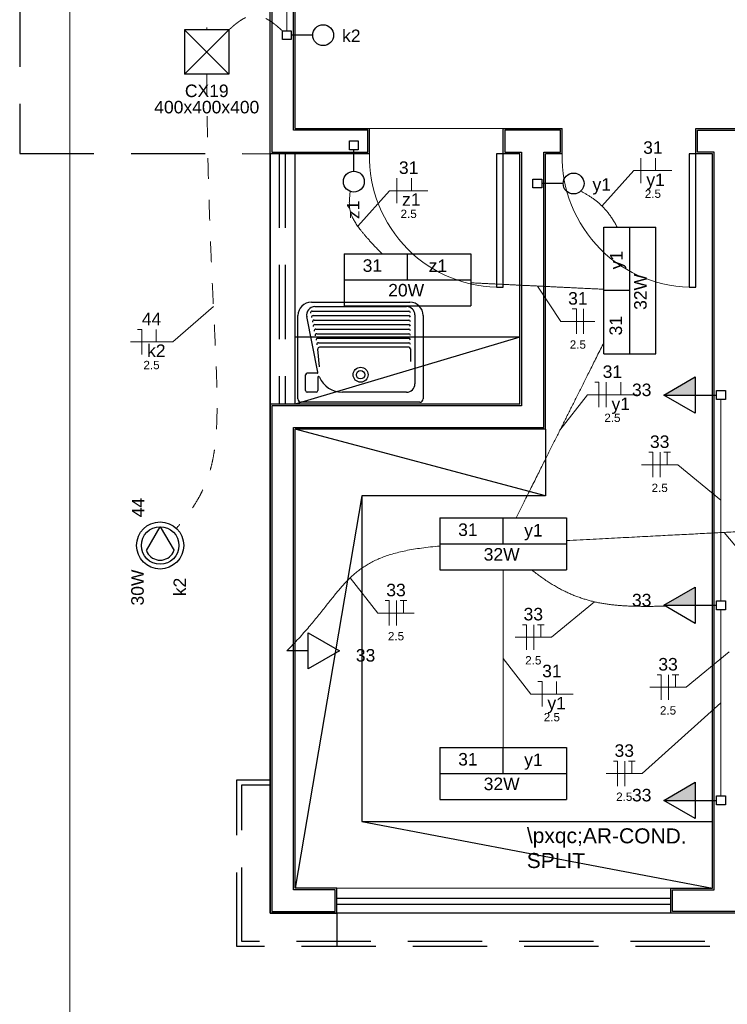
# Model space of a CAD drawing. Header units: feet. Extents: x -18 to 1038, y -110 to 48.
# Tile 46 of 199: x -4 to 0, y 6 to 12. Entities that reach past the tile are written whole.
import ezdxf

# ---------------------------------------------------------------- set-up
doc = ezdxf.new("R2010")
doc.units = ezdxf.units.FT
doc.header["$MEASUREMENT"] = 0
doc.linetypes.add('HIDDEN', pattern=[0.9525, 0.635, -0.3175])
doc.linetypes.add('JIS_02_1.2', pattern=[0.25, 0.125, -0.125])
for name, color, linetype, lineweight in [('0.1', 1, 'Continuous', 9), ('02', 2, 'Continuous', 20), ('EL-Condutos', 4, 'Continuous', 5), ('EL-Fios (Fase 1)', 7, 'Continuous', 5), ('EL-Fios (Neutro)', 7, 'Continuous', 5), ('EL-Fios (Retorno)', 7, 'Continuous', 5), ('EL-Fios (Terra)', 7, 'Continuous', 5), ('EL-Textos fios', 7, 'Continuous', 5), ('Textos', 7, 'Continuous', 5)]:
    doc.layers.add(name, color=color, linetype=linetype, lineweight=lineweight)
for name, color, linetype in [('1', 1, 'Continuous'), ('100_IMPIANTI', 251, 'Continuous'), ('ar-mob', 251, 'Continuous'), ('Arq-parede-alta', 5, 'Continuous'), ('JANELA', 3, 'Continuous'), ('P-SIMBOL', 5, 'Continuous'), ('parede', 5, 'Continuous'), ('porta', 3, 'Continuous'), ('PROJEÇÃO', 6, 'HIDDEN')]:
    doc.layers.add(name, color=color, linetype=linetype)
doc.styles.add('Arial', font='arial.ttf')

msp = doc.modelspace()

# ---------------------------------------------------------------- hatches: boundary and pattern name
at = {"layer": 'P-SIMBOL', "linetype": 'Continuous'}
for points in [[(-0.1417, 9.8747), (-0.3292, 9.8747), (-0.1417, 9.9829)], [(-0.1417, 8.6151), (-0.3292, 8.6151), (-0.1417, 8.7234)], [(-0.1417, 7.4468), (-0.3292, 7.4468), (-0.1417, 7.555)]]:
    msp.add_hatch(color=256, dxfattribs=at).paths.add_polyline_path(points)

# ---------------------------------------------------------------- linework, layer by layer
at = {"layer": '0.1', "color": 251}
msp.add_line((-2.0912, 11.4707), (-1.2912, 11.4707), dxfattribs=at)
msp.add_lwpolyline([(-3.8872, 6.1706), (-3.8872, 20.1458)], dxfattribs=at)
for centre in [(-1.3112, 11.3007), (-0.1572, 11.3007)]:
    msp.add_arc(centre, 0.7803, 178.5312, 271.4688, dxfattribs=at)
at = {"layer": '02', "color": 251}
for p, q in [((-2.2872, 6.9206), (-0.2872, 6.9206)), ((-0.2872, 6.7706), (-2.2872, 6.7706))]:
    msp.add_line(p, q, dxfattribs=at)
at = {"layer": '1', "color": 251}
for p, q in [((-2.4403, 10.4314), (-1.8503, 10.4314)), ((-2.4192, 10.4044), (-1.8703, 10.4044)), ((-2.5203, 9.8514), (-2.5203, 10.3514)), ((-2.4016, 10.012), (-2.4682, 10.3443)), ((-2.4351, 10.3774), (-1.8573, 10.3774)), ((-2.4297, 10.3504), (-1.8573, 10.3504)), ((-2.4243, 10.3234), (-1.8573, 10.3234)), ((-1.8203, 10.3544), (-1.8203, 9.9414)), ((-1.7703, 10.3514), (-1.7703, 9.8514)), ((-2.4188, 10.2964), (-1.8573, 10.2964)), ((-2.4134, 10.2694), (-1.8573, 10.2694)), ((-2.408, 10.2424), (-1.8573, 10.2424)), ((-2.4026, 10.2154), (-1.8573, 10.2154)), ((-2.3912, 10.044), (-2.4016, 10.1495)), ((-2.3972, 10.1884), (-1.8573, 10.1884)), ((-1.8573, 10.1614), (-2.3918, 10.1614)), ((-1.8473, 10.1514), (-1.8473, 10.0756)), ((-2.4752, 9.9014), (-2.4752, 9.9952)), ((-2.4063, 10.0052), (-2.4652, 10.0052)), ((-2.402, 9.9805), (-2.402, 9.9014)), ((-2.412, 9.8914), (-2.4652, 9.8914)), ((-1.8703, 9.8914), (-2.2545, 9.8914)), ((-1.7903, 9.8314), (-2.5003, 9.8314))]:
    msp.add_line(p, q, dxfattribs=at)
for radius in [0.045, 0.025]:
    msp.add_circle((-2.1453, 9.9964), radius, dxfattribs=at)
for centre, radius, start, end in [((-2.4403, 10.3514), 0.08, 90, 180), ((-2.4192, 10.3544), 0.05, 90, 191.74534), ((-1.8703, 10.3544), 0.05, 0, 90), ((-1.8503, 10.3514), 0.08, 0, 90), ((-2.4351, 10.3674), 0.01, 90, 191.33016), ((-2.4297, 10.3404), 0.01, 90, 191.33016), ((-2.4243, 10.3134), 0.01, 90, 191.33016), ((-1.8573, 10.3674), 0.01, 0, 90), ((-1.8573, 10.3404), 0.01, 0, 90), ((-1.8573, 10.3134), 0.01, 0, 90), ((-2.4188, 10.2864), 0.01, 90, 191.33016), ((-2.4134, 10.2594), 0.01, 90, 191.33016), ((-1.8573, 10.2864), 0.01, 0, 90), ((-1.8573, 10.2594), 0.01, 0, 90), ((-2.408, 10.2324), 0.01, 90, 191.33016), ((-2.4026, 10.2054), 0.01, 90, 191.33016), ((-1.8573, 10.2324), 0.01, 0, 90), ((-1.8573, 10.2054), 0.01, 0, 90), ((-2.3972, 10.1784), 0.01, 90, 191.33016), ((-2.3918, 10.1514), 0.01, 90, 191.33016), ((-1.8573, 10.1784), 0.01, 0, 90), ((-1.8573, 10.1514), 0.01, 0, 90), ((-2.4652, 9.9952), 0.01, 90, 180), ((-2.4063, 10.0102), 0.005, 270, 11.62261), ((-2.397, 9.9805), 0.005, 23.13743, 180), ((-2.2545, 10.0414), 0.15, 203.13743, 270), ((-1.8703, 9.9414), 0.05, 270, 0), ((-2.5003, 9.8514), 0.02, 180, 270), ((-2.4652, 9.9014), 0.01, 180, 270), ((-2.412, 9.9014), 0.01, 270, 0), ((-1.7903, 9.8514), 0.02, 270, 0)]:
    msp.add_arc(centre, radius, start, end, dxfattribs=at)
at = {"layer": 'ar-mob', "color": 251}
for q in [(-2.5372, 10.2207), (-2.5372, 9.8207)]:
    msp.add_line((-1.1912, 10.2207), q, dxfattribs=at)
at = {"layer": 'ar-mob', "linetype": 'Continuous', "ltscale": 0.2}
for points in [[(-1.0372, 9.2707), (-2.5372, 9.6707)], [(-1.0372, 9.6707), (-1.0372, 9.2707), (-2.1372, 9.2707), (-2.1372, 7.3207), (-0.0372, 7.3207)], [(-2.1372, 9.2707), (-2.5372, 6.9206)], [(-2.1372, 7.3207), (-0.0372, 6.9207)]]:
    msp.add_lwpolyline(points, dxfattribs=at)
at = {"layer": 'Arq-parede-alta', "color": 3, "ltscale": 0.03}
for p, q in [((-2.5372, 11.4707), (-2.0912, 11.4707)), ((-1.2912, 11.4707), (-0.9372, 11.4707)), ((-0.1372, 11.4707), (1.7128, 11.4707)), ((-2.0912, 11.3207), (-2.5372, 11.3207))]:
    msp.add_line(p, q, dxfattribs=at)
at = {"layer": 'Arq-parede-alta', "color": 251, "ltscale": 0.03}
for points in [[(-1.1912, 9.8207), (-1.1912, 11.3207)], [(-1.0372, 9.6707), (-1.0372, 11.3207)]]:
    msp.add_lwpolyline(points, dxfattribs=at)
at = {"layer": 'Defpoints', "color": 251}
msp.add_lwpolyline([(-2.6872, 18.1708), (10.8428, 18.1708), (10.8428, 6.7706), (4.9128, 6.7706), (4.9128, 3.7706), (28.8428, 3.7706), (28.8426, -7.6295), (-2.6872, -7.6295), (-2.6872, 3.7706), (2.6128, 3.7706), (2.6128, 6.7706), (-2.6872, 6.7706)], close=True, dxfattribs=at)
at = {"layer": 'EL-Condutos', "linetype": 'JIS_02_1.2'}
for points in [[(-3.2991, 16.0676), (-3.2972, 15.9204), (-3.2941, 15.7794), (-3.2898, 15.6439), (-3.2845, 15.5135), (-3.2782, 15.3876), (-3.2711, 15.2656), (-3.2631, 15.147), (-3.2545, 15.0312), (-3.2452, 14.9177), (-3.2354, 14.8058), (-3.2252, 14.6951), (-3.2147, 14.585), (-3.2039, 14.4748), (-3.1929, 14.3642), (-3.1818, 14.2525), (-3.1708, 14.1391), (-3.1598, 14.0235), (-3.1491, 13.9051), (-3.1386, 13.7834), (-3.1285, 13.6578), (-3.1188, 13.5278), (-3.1097, 13.3927), (-3.1012, 13.2521), (-3.0935, 13.1054), (-3.0865, 12.952), (-3.0804, 12.7914), (-3.0754, 12.623), (-3.0714, 12.4463), (-3.0686, 12.2606), (-3.067, 12.0655)], [(-2.9341, 12.0619), (-2.9227, 12.0723), (-2.9117, 12.0821), (-2.9009, 12.0913), (-2.8904, 12.0998), (-2.8801, 12.1077), (-2.87, 12.115), (-2.8601, 12.1215), (-2.8503, 12.1274), (-2.8406, 12.1326), (-2.8309, 12.137), (-2.8214, 12.1407), (-2.8118, 12.1437), (-2.8023, 12.146), (-2.7927, 12.1474), (-2.7831, 12.1481), (-2.7734, 12.148), (-2.7636, 12.1471), (-2.7536, 12.1454), (-2.7435, 12.1428), (-2.7332, 12.1394), (-2.7227, 12.1352), (-2.7119, 12.13), (-2.7009, 12.124), (-2.6896, 12.1171), (-2.6779, 12.1093), (-2.6659, 12.1006), (-2.6535, 12.0909), (-2.6407, 12.0803), (-2.6275, 12.0688), (-2.6138, 12.0562)], [(-3.0664, 11.7947), (-3.0649, 11.5986), (-3.0622, 11.414), (-3.0586, 11.2402), (-3.0542, 11.0769), (-3.0491, 10.9237), (-3.0437, 10.7801), (-3.038, 10.6456), (-3.0323, 10.5199), (-3.0266, 10.4024), (-3.0213, 10.2929), (-3.0164, 10.1907), (-3.0122, 10.0955), (-3.0087, 10.0069), (-3.0063, 9.9243), (-3.0051, 9.8474), (-3.0052, 9.7758), (-3.0068, 9.7089), (-3.0102, 9.6464), (-3.0154, 9.5878), (-3.0227, 9.5327), (-3.0323, 9.4806), (-3.0443, 9.4311), (-3.0589, 9.3838), (-3.0763, 9.3382), (-3.0966, 9.2938), (-3.12, 9.2504), (-3.1468, 9.2073), (-3.1771, 9.1643), (-3.211, 9.1207), (-3.2488, 9.0763)], [(-0.006, 5.3092), (0.0293, 5.3675), (0.0663, 5.4235), (0.1052, 5.4771), (0.1459, 5.5285), (0.1887, 5.5777), (0.2336, 5.6248), (0.2807, 5.6699), (0.3301, 5.7131), (0.3819, 5.7544), (0.4363, 5.794), (0.4932, 5.8319), (0.5529, 5.8682), (0.6154, 5.9029), (0.6808, 5.9362), (0.7492, 5.9682), (0.8207, 5.9988), (0.8954, 6.0283), (0.9734, 6.0566), (1.0548, 6.0839), (1.1397, 6.1102), (1.2282, 6.1357), (1.3205, 6.1603), (1.4165, 6.1842), (1.5164, 6.2075), (1.6203, 6.2302), (1.7283, 6.2524), (1.8405, 6.2742), (1.957, 6.2957), (2.0779, 6.317), (2.2032, 6.3381)]]:
    msp.add_spline(points, degree=3, dxfattribs=at)
at = {"layer": 'EL-Condutos', "linetype": 'Continuous'}
for points in [[(-2.5872, 12.2783), (-2.5872, 12.2682), (-2.5872, 12.2588), (-2.5872, 12.2498), (-2.5872, 12.2413), (-2.5872, 12.2332), (-2.5872, 12.2256), (-2.5872, 12.2182), (-2.5872, 12.2112), (-2.5872, 12.2045), (-2.5872, 12.198), (-2.5872, 12.1917), (-2.5872, 12.1855), (-2.5872, 12.1795), (-2.5872, 12.1735), (-2.5872, 12.1676), (-2.5872, 12.1617), (-2.5872, 12.1557), (-2.5872, 12.1497), (-2.5872, 12.1435), (-2.5872, 12.1372), (-2.5872, 12.1307), (-2.5872, 12.1239), (-2.5872, 12.1169), (-2.5872, 12.1096), (-2.5872, 12.1019), (-2.5872, 12.0939), (-2.5872, 12.0854), (-2.5872, 12.0764), (-2.5872, 12.0669), (-2.5872, 12.0569)], [(-2.0183, 10.7218), (-2.0374, 10.7417), (-2.0553, 10.7606), (-2.072, 10.7785), (-2.0876, 10.7955), (-2.102, 10.8117), (-2.1154, 10.827), (-2.1277, 10.8415), (-2.139, 10.8554), (-2.1493, 10.8686), (-2.1587, 10.8812), (-2.1672, 10.8933), (-2.1748, 10.9049), (-2.1816, 10.916), (-2.1876, 10.9268), (-2.1929, 10.9373), (-2.1975, 10.9475), (-2.2014, 10.9576), (-2.2046, 10.9674), (-2.2073, 10.9772), (-2.2093, 10.987), (-2.2109, 10.9967), (-2.212, 11.0065), (-2.2126, 11.0165), (-2.2128, 11.0267), (-2.2126, 11.037), (-2.212, 11.0477), (-2.2112, 11.0588), (-2.2101, 11.0702), (-2.2088, 11.0821), (-2.2072, 11.0945)], [(-0.6087, 10.8806), (-0.6145, 10.8917), (-0.6205, 10.9025), (-0.6266, 10.913), (-0.6328, 10.9232), (-0.6392, 10.9331), (-0.6457, 10.9427), (-0.6524, 10.952), (-0.6592, 10.9611), (-0.666, 10.9698), (-0.673, 10.9783), (-0.6802, 10.9864), (-0.6874, 10.9943), (-0.6947, 11.002), (-0.702, 11.0094), (-0.7095, 11.0165), (-0.717, 11.0234), (-0.7247, 11.03), (-0.7323, 11.0364), (-0.7401, 11.0425), (-0.7478, 11.0484), (-0.7557, 11.0541), (-0.7635, 11.0595), (-0.7714, 11.0648), (-0.7794, 11.0698), (-0.7873, 11.0746), (-0.7953, 11.0792), (-0.8033, 11.0836), (-0.8113, 11.0878), (-0.8192, 11.0917), (-0.8272, 11.0955)], [(-1.4856, 10.5472), (-1.4572, 10.5458), (-1.4298, 10.5445), (-1.4034, 10.5432), (-1.3777, 10.5419), (-1.3527, 10.5407), (-1.3284, 10.5395), (-1.3045, 10.5384), (-1.2811, 10.5372), (-1.2581, 10.5361), (-1.2352, 10.535), (-1.2126, 10.5339), (-1.1899, 10.5328), (-1.1673, 10.5317), (-1.1445, 10.5306), (-1.1215, 10.5294), (-1.0982, 10.5283), (-1.0745, 10.5271), (-1.0503, 10.526), (-1.0255, 10.5248), (-1.0001, 10.5235), (-0.9738, 10.5222), (-0.9467, 10.5209), (-0.9186, 10.5195), (-0.8895, 10.5181), (-0.8592, 10.5166), (-0.8277, 10.5151), (-0.7949, 10.5135), (-0.7606, 10.5118), (-0.7248, 10.5101), (-0.6874, 10.5083)], [(-1.2144, 9.1385), (-1.1898, 9.1876), (-1.1664, 9.2343), (-1.1442, 9.2787), (-1.1229, 9.3211), (-1.1027, 9.3615), (-1.0833, 9.4002), (-1.0648, 9.4372), (-1.047, 9.4728), (-1.0298, 9.507), (-1.0133, 9.5401), (-0.9972, 9.5721), (-0.9816, 9.6033), (-0.9664, 9.6337), (-0.9514, 9.6636), (-0.9366, 9.6931), (-0.922, 9.7224), (-0.9074, 9.7515), (-0.8928, 9.7807), (-0.878, 9.8101), (-0.8631, 9.8398), (-0.848, 9.8701), (-0.8325, 9.901), (-0.8166, 9.9327), (-0.8002, 9.9654), (-0.7833, 9.9992), (-0.7657, 10.0343), (-0.7475, 10.0708), (-0.7284, 10.1089), (-0.7084, 10.1487), (-0.6876, 10.1904)], [(0.0128, 9.8478), (0.0128, 9.7902), (0.0128, 9.7363), (0.0128, 9.6857), (0.0128, 9.6381), (0.0128, 9.5934), (0.0128, 9.5513), (0.0128, 9.5114), (0.0128, 9.4736), (0.0128, 9.4376), (0.0128, 9.4031), (0.0128, 9.3699), (0.0128, 9.3378), (0.0128, 9.3064), (0.0128, 9.2755), (0.0128, 9.2449), (0.0128, 9.2143), (0.0128, 9.1834), (0.0128, 9.152), (0.0128, 9.1198), (0.0128, 9.0867), (0.0128, 9.0522), (0.0128, 9.0162), (0.0128, 8.9784), (0.0128, 8.9385), (0.0128, 8.8964), (0.0128, 8.8517), (0.0128, 8.8041), (0.0128, 8.7535), (0.0128, 8.6995), (0.0128, 8.642)], [(-0.9137, 9.0028), (-0.831, 9.0071), (-0.7524, 9.0112), (-0.6775, 9.0151), (-0.6061, 9.0188), (-0.5379, 9.0223), (-0.4725, 9.0257), (-0.4098, 9.029), (-0.3494, 9.0321), (-0.291, 9.0351), (-0.2344, 9.0381), (-0.1791, 9.0409), (-0.1251, 9.0437), (-0.0719, 9.0465), (-0.0193, 9.0492), (0.033, 9.0519), (0.0854, 9.0546), (0.138, 9.0574), (0.1911, 9.0601), (0.2452, 9.0629), (0.3004, 9.0658), (0.3571, 9.0687), (0.4155, 9.0718), (0.4759, 9.0749), (0.5386, 9.0782), (0.6039, 9.0815), (0.6722, 9.0851), (0.7436, 9.0888), (0.8184, 9.0927), (0.8971, 9.0968), (0.9798, 9.101)], [(-1.6707, 8.9701), (-1.7276, 8.9646), (-1.7804, 8.9581), (-1.8294, 8.9507), (-1.8748, 8.9423), (-1.9168, 8.9328), (-1.9558, 8.9224), (-1.9919, 8.9109), (-2.0254, 8.8983), (-2.0565, 8.8848), (-2.0855, 8.8702), (-2.1125, 8.8545), (-2.1379, 8.8377), (-2.162, 8.8199), (-2.1848, 8.801), (-2.2067, 8.781), (-2.2279, 8.7599), (-2.2487, 8.7376), (-2.2692, 8.7143), (-2.2898, 8.6897), (-2.3106, 8.6641), (-2.332, 8.6373), (-2.3541, 8.6093), (-2.3772, 8.5802), (-2.4016, 8.5498), (-2.4274, 8.5183), (-2.455, 8.4856), (-2.4845, 8.4517), (-2.5162, 8.4165), (-2.5503, 8.3801), (-2.5872, 8.3425)], [(-1.2922, 8.8268), (-1.2922, 8.7793), (-1.2922, 8.7343), (-1.2922, 8.6917), (-1.2922, 8.6512), (-1.2922, 8.6126), (-1.2922, 8.5758), (-1.2922, 8.5407), (-1.2922, 8.5069), (-1.2922, 8.4744), (-1.2922, 8.443), (-1.2922, 8.4125), (-1.2922, 8.3826), (-1.2922, 8.3534), (-1.2922, 8.3244), (-1.2922, 8.2957), (-1.2922, 8.2669), (-1.2922, 8.238), (-1.2922, 8.2087), (-1.2922, 8.1789), (-1.2922, 8.1484), (-1.2922, 8.1169), (-1.2922, 8.0844), (-1.2922, 8.0507), (-1.2922, 8.0155), (-1.2922, 7.9788), (-1.2922, 7.9402), (-1.2922, 7.8997), (-1.2922, 7.857), (-1.2922, 7.8121), (-1.2922, 7.7646)], [(-1.1195, 8.827), (-1.093, 8.8063), (-1.067, 8.787), (-1.0413, 8.769), (-1.0159, 8.7522), (-0.9907, 8.7365), (-0.9658, 8.722), (-0.9411, 8.7087), (-0.9166, 8.6963), (-0.8921, 8.685), (-0.8676, 8.6747), (-0.8432, 8.6653), (-0.8188, 8.6568), (-0.7942, 8.6492), (-0.7695, 8.6423), (-0.7447, 8.6363), (-0.7196, 8.6309), (-0.6943, 8.6263), (-0.6686, 8.6223), (-0.6426, 8.6189), (-0.6162, 8.6161), (-0.5894, 8.6138), (-0.5621, 8.612), (-0.5342, 8.6106), (-0.5058, 8.6097), (-0.4768, 8.6091), (-0.4471, 8.6088), (-0.4167, 8.6088), (-0.3855, 8.609), (-0.3535, 8.6094), (-0.3207, 8.61)], [(0.0128, 8.5883), (0.0128, 8.5351), (0.0128, 8.4853), (0.0128, 8.4385), (0.0128, 8.3946), (0.0128, 8.3533), (0.0128, 8.3143), (0.0128, 8.2775), (0.0128, 8.2425), (0.0128, 8.2092), (0.0128, 8.1774), (0.0128, 8.1467), (0.0128, 8.1169), (0.0128, 8.0879), (0.0128, 8.0593), (0.0128, 8.0309), (0.0128, 8.0026), (0.0128, 7.974), (0.0128, 7.945), (0.0128, 7.9152), (0.0128, 7.8845), (0.0128, 7.8526), (0.0128, 7.8193), (0.0128, 7.7844), (0.0128, 7.7475), (0.0128, 7.7086), (0.0128, 7.6673), (0.0128, 7.6233), (0.0128, 7.5766), (0.0128, 7.5267), (0.0128, 7.4736)]]:
    msp.add_spline(points, degree=3, dxfattribs=at)
at = {"layer": 'EL-Fios (Fase 1)'}
for p, q in [((-0.466, 11.1441), (-0.466, 11.2941)), ((-1.9289, 11.0237), (-1.9289, 11.1737)), ((-0.8101, 10.2406), (-0.8101, 10.3906)), ((-0.6746, 9.8015), (-0.6746, 9.9515)), ((-0.3514, 9.382), (-0.3514, 9.532)), ((-1.9307, 8.4935), (-1.9307, 8.6435)), ((-1.1083, 8.349), (-1.1083, 8.499)), ((-0.3014, 8.0489), (-0.3014, 8.1989)), ((-0.5636, 7.5317), (-0.5636, 7.6817))]:
    msp.add_line(p, q, dxfattribs=at)
at = {"layer": 'EL-Fios (Neutro)'}
for p, q in [((-0.8779, 10.3906), (-0.8529, 10.3906)), ((-0.8529, 10.2406), (-0.8529, 10.3906)), ((-3.4814, 10.2678), (-3.4564, 10.2678)), ((-3.4564, 10.1178), (-3.4564, 10.2678)), ((-0.7425, 9.9515), (-0.7175, 9.9515)), ((-0.7175, 9.8015), (-0.7175, 9.9515)), ((-0.4193, 9.532), (-0.3943, 9.532)), ((-0.3943, 9.382), (-0.3943, 9.532)), ((-1.9985, 8.6435), (-1.9735, 8.6435)), ((-1.9735, 8.4935), (-1.9735, 8.6435)), ((-1.1762, 8.499), (-1.1512, 8.499)), ((-1.1512, 8.349), (-1.1512, 8.499)), ((-1.0836, 8.1585), (-1.0586, 8.1585)), ((-1.0586, 8.0085), (-1.0586, 8.1585)), ((-0.3693, 8.1989), (-0.3443, 8.1989)), ((-0.3443, 8.0489), (-0.3443, 8.1989)), ((-0.6314, 7.6817), (-0.6064, 7.6817)), ((-0.6064, 7.5317), (-0.6064, 7.6817))]:
    msp.add_line(p, q, dxfattribs=at)
at = {"layer": 'EL-Fios (Retorno)'}
for p, q in [((-0.3785, 11.2191), (-0.3785, 11.2941)), ((-1.8414, 11.0987), (-1.8414, 11.1737)), ((-3.3689, 10.1928), (-3.3689, 10.2678)), ((-0.5871, 9.8765), (-0.5871, 9.9515)), ((-0.9711, 8.0835), (-0.9711, 8.1585))]:
    msp.add_line(p, q, dxfattribs=at)
at = {"layer": 'EL-Fios (Terra)'}
for points in [[(-0.3086, 9.457), (-0.3086, 9.532), (-0.3286, 9.532), (-0.2886, 9.532)], [(-1.8878, 8.5685), (-1.8878, 8.6435), (-1.9078, 8.6435), (-1.8678, 8.6435)], [(-1.0655, 8.424), (-1.0655, 8.499), (-1.0855, 8.499), (-1.0455, 8.499)], [(-0.2586, 8.1239), (-0.2586, 8.1989), (-0.2786, 8.1989), (-0.2386, 8.1989)], [(-0.5207, 7.6067), (-0.5207, 7.6817), (-0.5407, 7.6817), (-0.5007, 7.6817)]]:
    msp.add_lwpolyline(points, dxfattribs=at)
at = {"layer": 'EL-Textos fios'}
for p, q in [((-0.6996, 11.0069), (-0.5089, 11.2191)), ((-0.5089, 11.2191), (-0.2803, 11.2191)), ((-2.1625, 10.8865), (-1.9718, 11.0987)), ((-1.9718, 11.0987), (-1.7432, 11.0987)), ((-1.0865, 10.5277), (-0.9451, 10.3156)), ((-3.0268, 10.4049), (-3.2707, 10.1928)), ((-0.9451, 10.3156), (-0.7429, 10.3156)), ((-3.5243, 10.1928), (-3.2707, 10.1928)), ((-0.951, 9.6643), (-0.7853, 9.8765)), ((-0.7853, 9.8765), (-0.4889, 9.8765)), ((-0.4621, 9.457), (-0.2457, 9.457)), ((0.0128, 9.2449), (-0.2457, 9.457)), ((0.033, 9.0519), (0.3865, 8.6277)), ((-2.2071, 8.7806), (-2.0414, 8.5685)), ((-0.744, 8.6361), (-1.0026, 8.424)), ((-2.0414, 8.5685), (-1.825, 8.5685)), ((-1.219, 8.424), (-1.0026, 8.424)), ((0.0628, 8.336), (-0.1957, 8.1239)), ((-1.2922, 8.2957), (-1.1265, 8.0835)), ((-1.1265, 8.0835), (-0.8729, 8.0835)), ((-0.4121, 8.1239), (-0.1957, 8.1239)), ((0.0128, 8.0309), (-0.4579, 7.6067)), ((-0.6743, 7.6067), (-0.4579, 7.6067))]:
    msp.add_line(p, q, dxfattribs=at)
at = {"layer": 'JANELA', "color": 251}
msp.add_lwpolyline([(-2.6772, 11.3307), (-2.1012, 11.3307), (-2.1012, 11.4607), (-2.5472, 11.4607), (-2.5472, 12.5607), (-2.6772, 12.5607), (-2.6772, 11.3307)], dxfattribs=at)
for points in [[(-2.6772, 6.7806), (-2.2972, 6.7806), (-2.2971, 6.9106), (-2.5472, 6.9106), (-2.5472, 9.6807), (-1.0472, 9.6807), (-1.0472, 11.3307), (-0.9472, 11.3307), (-0.9472, 11.4607), (-1.2812, 11.4607), (-1.2812, 11.3307), (-1.1812, 11.3307), (-1.1812, 9.8212), (-1.1812, 9.8107), (-2.6772, 9.8107)], [(-0.1272, 11.3307), (-0.1272, 11.4607), (1.7028, 11.4607), (1.7028, 11.3307), (0.1028, 11.3307), (0.1036, 6.9107), (0.3531, 6.9107), (0.3531, 6.7807), (-0.2772, 6.7807), (-0.2772, 6.9107), (-0.0272, 6.9107), (-0.0272, 11.3307)]]:
    msp.add_lwpolyline(points, close=True, dxfattribs=at)
at = {"layer": 'P-SIMBOL'}
for p, q in [((-2.9342, 12.0623), (-3.1992, 12.0623)), ((-2.9342, 12.0623), (-3.1992, 11.7973)), ((-2.9342, 11.7973), (-3.1992, 12.0623)), ((-3.1992, 12.0623), (-3.1992, 11.7973)), ((-2.9342, 12.0623), (-2.9342, 11.7973)), ((-2.6137, 12.0039), (-2.6137, 12.0569)), ((-2.6137, 12.0569), (-2.5606, 12.0569)), ((-2.5606, 12.0569), (-2.5606, 12.0039)), ((-2.5606, 12.0039), (-2.6137, 12.0039)), ((-2.4321, 12.0304), (-2.5606, 12.0304)), ((-2.9342, 11.7973), (-3.1992, 11.7973)), ((-2.2122, 11.3972), (-2.1592, 11.3972)), ((-2.2122, 11.3442), (-2.2122, 11.3972)), ((-2.1592, 11.3972), (-2.1592, 11.3442)), ((-2.1592, 11.3442), (-2.2122, 11.3442)), ((-2.1857, 11.2157), (-2.1857, 11.3442)), ((-1.1137, 11.1154), (-1.1137, 11.1684)), ((-1.1137, 11.1684), (-1.0606, 11.1684)), ((-1.0606, 11.1684), (-1.0606, 11.1154)), ((-1.0606, 11.1154), (-1.1137, 11.1154)), ((-0.9321, 11.1419), (-1.0606, 11.1419)), ((-0.6878, 10.8799), (-0.3765, 10.8799)), ((-0.6878, 10.1214), (-0.6878, 10.8799)), ((-0.5322, 10.1214), (-0.5322, 10.8799)), ((-0.3765, 10.1214), (-0.3765, 10.8799)), ((-2.2434, 10.7214), (-2.2434, 10.41)), ((-2.2434, 10.7214), (-1.4849, 10.7214)), ((-1.8642, 10.5657), (-1.8642, 10.7214)), ((-1.4849, 10.7214), (-1.4849, 10.41)), ((-2.2434, 10.5657), (-1.4849, 10.5657)), ((-0.5322, 10.5007), (-0.6878, 10.5007)), ((-2.2434, 10.41), (-1.4849, 10.41)), ((-0.6878, 10.1214), (-0.3765, 10.1214)), ((-0.3292, 9.8747), (-0.1417, 9.9829)), ((-0.1417, 9.9829), (-0.1417, 9.7664)), ((-0.3292, 9.8747), (-0.1417, 9.8747)), ((-0.1417, 9.7664), (-0.3292, 9.8747)), ((-0.1417, 9.8747), (-0.0137, 9.8747)), ((-0.0137, 9.8482), (-0.0137, 9.9012)), ((-0.0137, 9.9012), (0.0394, 9.9012)), ((0.0394, 9.9012), (0.0394, 9.8482)), ((0.0394, 9.8482), (-0.0137, 9.8482)), ((-3.4284, 8.9432), (-3.3459, 9.0862)), ((-3.3459, 9.0862), (-3.2629, 8.9432)), ((-1.6714, 9.1388), (-1.6714, 8.8275)), ((-1.6714, 9.1388), (-0.9129, 9.1388)), ((-1.2922, 8.9832), (-1.2922, 9.1388)), ((-0.9129, 9.1388), (-0.9129, 8.8275)), ((-1.6714, 8.9832), (-0.9129, 8.9832)), ((-1.6714, 8.8275), (-0.9129, 8.8275)), ((-0.3292, 8.6151), (-0.1417, 8.7234)), ((-0.1417, 8.7234), (-0.1417, 8.5069)), ((-0.3292, 8.6151), (-0.1417, 8.6151)), ((-0.1417, 8.5069), (-0.3292, 8.6151)), ((-0.1417, 8.6151), (-0.0137, 8.6151)), ((-0.0137, 8.5886), (-0.0137, 8.6416)), ((-0.0137, 8.6416), (0.0394, 8.6416)), ((0.0394, 8.6416), (0.0394, 8.5886)), ((0.0394, 8.5886), (-0.0137, 8.5886)), ((-2.4592, 8.4507), (-2.2717, 8.3425)), ((-2.4592, 8.2342), (-2.4592, 8.4507)), ((-2.4592, 8.3425), (-2.5872, 8.3425)), ((-2.2717, 8.3425), (-2.4592, 8.2342)), ((-1.6714, 7.7638), (-1.6714, 7.4525)), ((-1.6714, 7.7638), (-0.9129, 7.7638)), ((-1.2922, 7.6082), (-1.2922, 7.7638)), ((-0.9129, 7.7638), (-0.9129, 7.4525)), ((-1.6714, 7.6082), (-0.9129, 7.6082)), ((-0.3292, 7.4468), (-0.1417, 7.555)), ((-0.1417, 7.555), (-0.1417, 7.3385)), ((-1.6714, 7.4525), (-0.9129, 7.4525)), ((-0.3292, 7.4468), (-0.1417, 7.4468)), ((-0.1417, 7.3385), (-0.3292, 7.4468)), ((-0.1417, 7.4468), (-0.0137, 7.4468)), ((-0.0137, 7.4203), (-0.0137, 7.4733)), ((-0.0137, 7.4733), (0.0394, 7.4733)), ((0.0394, 7.4733), (0.0394, 7.4203)), ((0.0394, 7.4203), (-0.0137, 7.4203))]:
    msp.add_line(p, q, dxfattribs=at)
msp.add_lwpolyline([(-3.4285, 8.9431), (-3.4236, 8.9322), (-3.4173, 8.9221), (-3.4098, 8.913), (-3.401, 8.9049), (-3.3912, 8.8981), (-3.3806, 8.8927), (-3.3694, 8.8888), (-3.3578, 8.8864), (-3.3459, 8.8856), (-3.334, 8.8864), (-3.3224, 8.8888), (-3.3112, 8.8927), (-3.3006, 8.8981), (-3.2908, 8.9049), (-3.2821, 8.913), (-3.2745, 8.9221), (-3.2682, 8.9322), (-3.2633, 8.9431)], dxfattribs=at)
for centre, radius in [((-2.3696, 12.0304), 0.0625), ((-2.1857, 11.1532), 0.0625), ((-0.8696, 11.1419), 0.0625), ((-3.3459, 8.9737), 0.1412), ((-3.3459, 8.9737), 0.1125)]:
    msp.add_circle(centre, radius, dxfattribs=at)
at = {"layer": 'parede', "color": 251}
for p, q in [((-2.6872, 11.3207), (-2.6872, 12.5707)), ((-2.5372, 11.4707), (-2.0912, 11.4707)), ((-2.0912, 11.3207), (-2.0912, 11.4707)), ((-1.2912, 11.4707), (-0.9372, 11.4707)), ((-1.2912, 11.3207), (-1.2912, 11.4707)), ((-0.9372, 11.3207), (-0.9372, 11.4707)), ((-0.1372, 11.3207), (-0.1372, 11.4707)), ((-2.0912, 11.3207), (-2.6872, 11.3207)), ((-1.1912, 11.3207), (-1.2912, 11.3207)), ((-0.9372, 11.3207), (-1.0372, 11.3207)), ((-0.0372, 11.3207), (-0.1372, 11.3207)), ((-1.1912, 9.8207), (-2.6872, 9.8207)), ((-1.0372, 9.6707), (-2.5372, 9.6707))]:
    msp.add_line(p, q, dxfattribs=at)
for points in [[(-2.5372, 11.4707), (-2.5372, 12.5707)], [(0.3631, 6.7707), (-0.2872, 6.7707), (-0.2872, 6.9207), (-0.0372, 6.9207), (-0.0372, 11.3207)], [(-2.6872, 9.8207), (-2.6872, 6.7706), (-2.2872, 6.7706), (-2.2872, 6.9206), (-2.5372, 6.9206), (-2.5372, 9.6707)]]:
    msp.add_lwpolyline(points, dxfattribs=at)
at = {"layer": 'porta', "color": 251}
for p, q in [((-2.6872, 11.3207), (-2.6872, 9.8207)), ((-2.2872, 6.8606), (-0.2872, 6.8606)), ((-2.2872, 6.8256), (-0.2872, 6.8256))]:
    msp.add_line(p, q, dxfattribs=at)
msp.add_lwpolyline([(-2.5372, 9.8207), (-2.5372, 11.3207)], dxfattribs=at)
for points in [[(-1.2912, 10.5207), (-1.2912, 11.3207), (-1.3312, 11.3207), (-1.3312, 10.5207)], [(-0.1372, 10.5207), (-0.1372, 11.3207), (-0.1772, 11.3207), (-0.1772, 10.5207)]]:
    msp.add_lwpolyline(points, close=True, dxfattribs=at)
at = {"layer": 'PROJEÇÃO', "color": 251, "ltscale": 0.7}
for p, q in [((-2.6322, 11.3207), (-2.6322, 9.8207)), ((-2.5972, 11.3207), (-2.5972, 9.8207)), ((-2.2872, 6.7706), (-2.2872, 6.5705))]:
    msp.add_line(p, q, dxfattribs=at)
for points in [[(-2.6872, 13.6205), (-2.6872, 13.6205), (-4.1872, 13.6199), (-4.1872, 11.3215), (-2.6872, 11.3207)], [(2.6128, 6.7705), (2.6128, 6.5705), (-2.8872, 6.5705), (-2.8872, 7.5705), (-2.6872, 7.5705)], [(2.5828, 6.7705), (2.5828, 6.6005), (-2.8572, 6.6005), (-2.8572, 7.5405), (-2.6872, 7.5405)]]:
    msp.add_lwpolyline(points, dxfattribs=at)

# ---------------------------------------------------------------- texts
at = {"layer": '100_IMPIANTI', "insert": (-1.1492, 7.2814), "char_height": 0.09, "width": 5.051938, "attachment_point": 1, "rotation": 359.80031, "style": 'Arial'}
msp.add_mtext('\\\\pxqc;AR-COND.\\PSPLIT', dxfattribs=at)
at = {"layer": 'EL-Textos fios', "attachment_point": 8, "line_spacing_factor": 0.6, "style": 'Arial'}
for s, insert, char_height, width in [('31', (-0.3946, 11.3188), 0.075, 0.233003), ('31', (-1.8575, 11.1984), 0.075, 0.233003), ('y1', (-0.3785, 11.1043), 0.075, 0.221341), ('z1', (-1.8414, 11.0087), 0.075, 0.221341), ('2.5', (-0.3946, 11.0551), 0.05, 0.194131), ('2.5', (-1.8575, 10.9347), 0.05, 0.194131), ('31', (-0.844, 10.4154), 0.075, 0.233003), ('44', (-3.3975, 10.2926), 0.075, 0.233003), ('k2', (-3.3689, 10.1028), 0.075, 0.221341), ('2.5', (-0.844, 10.1516), 0.05, 0.194131), ('2.5', (-3.3975, 10.0288), 0.05, 0.194131), ('31', (-0.6371, 9.9762), 0.075, 0.233003), ('y1', (-0.5871, 9.7617), 0.075, 0.221341), ('2.5', (-0.6371, 9.7125), 0.05, 0.194131), ('33', (-0.3539, 9.5568), 0.075, 0.233003), ('2.5', (-0.3539, 9.293), 0.05, 0.194131), ('33', (-1.9332, 8.6682), 0.075, 0.233003), ('33', (-1.1108, 8.5238), 0.075, 0.233003), ('2.5', (-1.9332, 8.4045), 0.05, 0.194131), ('2.5', (-1.1108, 8.26), 0.05, 0.194131), ('33', (-0.3039, 8.2236), 0.075, 0.233003), ('31', (-0.9997, 8.1833), 0.075, 0.233003), ('y1', (-0.9711, 7.9688), 0.075, 0.221341), ('2.5', (-0.3039, 7.9599), 0.05, 0.194131), ('2.5', (-0.9997, 7.9195), 0.05, 0.194131), ('33', (-0.5661, 7.7064), 0.075, 0.233003), ('2.5', (-0.5661, 7.4427), 0.05, 0.194131)]:
    msp.add_mtext(s, dxfattribs=dict(at, insert=insert, char_height=char_height, width=width))
at = {"layer": 'Textos', "char_height": 0.075, "line_spacing_factor": 0.6, "style": 'Arial'}
for s, insert, width, attachment_point in [('k2', (-2.2562, 11.9892), 0.221341, 7), ('CX19', (-3.0667, 11.6586), 0.5242, 8), ('400x400x400', (-3.0667, 11.5611), 1.258194, 8), ('y1', (-0.7562, 11.0759), 0.221341, 7), ('31', (-2.0747, 10.6119), 0.233003, 8), ('z1', (-1.6822, 10.6119), 0.221341, 8), ('20W', (-1.8723, 10.4644), 0.430793, 8), ('33', (-0.4617, 9.8674), 0.233003, 8), ('31', (-1.5027, 9.0294), 0.233003, 8), ('y1', (-1.1102, 9.0047), 0.221341, 8), ('32W', (-1.3003, 8.8819), 0.430793, 8), ('33', (-0.4617, 8.6078), 0.233003, 8), ('33', (-2.1155, 8.2771), 0.233003, 8), ('31', (-1.5027, 7.6544), 0.233003, 8), ('y1', (-1.1102, 7.6297), 0.221341, 8), ('32W', (-1.3003, 7.5069), 0.430793, 8), ('33', (-0.4617, 7.4395), 0.233003, 8)]:
    msp.add_mtext(s, dxfattribs=dict(at, insert=insert, width=width, attachment_point=attachment_point))
at = {"layer": 'Textos', "char_height": 0.075, "rotation": 90.00021, "line_spacing_factor": 0.6, "style": 'Arial'}
for s, insert, width, attachment_point in [('z1', (-2.152, 11.0397), 0.221341, 9), ('y1', (-0.5537, 10.6827), 0.221341, 8), ('32W', (-0.4309, 10.4926), 0.430793, 8), ('31', (-0.5784, 10.2902), 0.233003, 8), ('44', (-3.44, 9.2005), 0.233003, 8), ('30W', (-3.4432, 8.7216), 0.430793, 8), ('k2', (-3.1907, 8.725), 0.221341, 8)]:
    msp.add_mtext(s, dxfattribs=dict(at, insert=insert, width=width, attachment_point=attachment_point))

doc.saveas('drawing.dxf')
